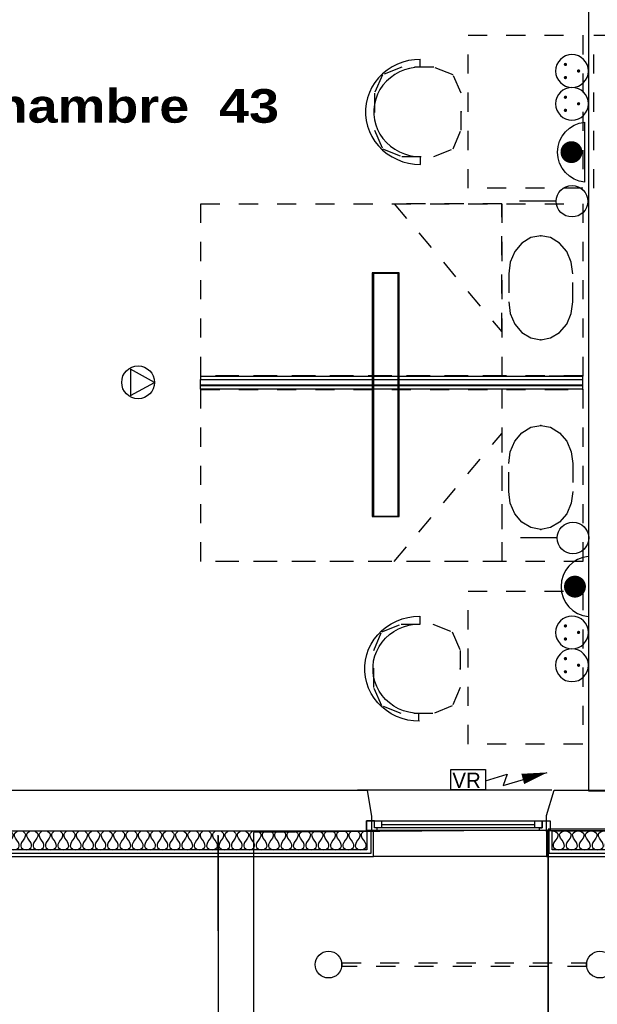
# Model space of a CAD drawing. Header units: millimetres. Extents: x -11.8 to 86.8, y 45.9 to 95.9.
# Tile 91 of 108: x 36.5 to 39.5, y 74.6 to 79.8. Entities that reach past the tile are written whole.
import ezdxf

# ---------------------------------------------------------------- set-up
doc = ezdxf.new("R2010")
doc.units = ezdxf.units.MM
doc.header["$MEASUREMENT"] = 0
doc.linetypes.add('PC_DASH_1', pattern=[0.055556, 0.027778, -0.027778])
for name, color, linetype in [('Cfa', 1, 'Continuous'), ('CFO', 6, 'Continuous'), ('Structure etage', 7, 'Continuous')]:
    doc.layers.add(name, color=color, linetype=linetype)
doc.styles.get("Standard").update_dxf_attribs({"font": 'BKANT.TTF'})

# ---------------------------------------------------------------- blocks, each defined once
blk = doc.blocks.new('ION')
for p, q in [((-0.196, 0.157), (0.004, -0.209)), ((0.205, 0.157), (-0.196, 0.157)), ((0.004, -0.209), (0.205, 0.157))]:
    blk.add_line(p, q)
blk.add_circle((0.004, 0.041), 0.25)
blk = doc.blocks.new('FILMED254')
for points in [[(-0.6382, -0.0753), (0.6368, -0.0753), (0.6368, 0.0667), (-0.6382, 0.0667)], [(-0.6357, -0.0693), (0.6343, -0.0693), (0.6343, 0.0607), (-0.6357, 0.0607)]]:
    blk.add_lwpolyline(points, close=True)
blk = doc.blocks.new('VR')
for p, q in [((0.454, 0.117), (0.736, 0.206)), ((0.686, 0.058), (1.262, 0.228)), ((0.736, 0.206), (0.686, 0.058))]:
    blk.add_line(p, q)
blk.add_lwpolyline([(0, 0.265), (0.454, 0.265), (0.454, 0), (0, 0)], close=True)
blk.add_lwpolyline([(0.941, 0.142, 0.14, 0, 0), (1.262, 0.228, 0, 0, 0)], format="xyseb")
blk.add_text('VR', height=0.2).set_placement((0.02, 0.025))
blk = doc.blocks.new('PCEN')
at = {"const_width": 0.025}
for points in [[(-0.101, 0.359, 1), (-0.076, 0.359, 1)], [(0.099, 0.359, 1), (0.124, 0.359, 1)], [(-0.001, 0.159, 1), (0.024, 0.159, 1)]]:
    blk.add_lwpolyline(points, format="xyb", close=True, dxfattribs=at)
blk.add_circle((0.012, 0.259), 0.25)
blk = doc.blocks.new('SA')
blk.add_line((0.1176, 0.2603), (0.3651, 0.5078))
blk.add_circle((0.0116, 0.1542), 0.15)
blk = doc.blocks.new('ADEC')
blk.add_line((-0.2995, 0.0875), (0.2045, 0.0875))
blk.add_arc((-0.0475, 0.111), 0.2531, 185.33727, 354.66273)
blk = doc.blocks.new('AP2')
at = {"const_width": 0.193}
blk.add_lwpolyline([(-0.088, -0.238, 1), (0.104, -0.238, 1)], format="xyb", close=True, dxfattribs=at)
at = {"xscale": 2.1, "yscale": 2.1, "zscale": 2.1}
blk.add_blockref('ADEC', (0.106, -0.185), dxfattribs=at)
blk = doc.blocks.new('PD_15593')
at = {"layer": 'Structure etage', "color": 0}
blk.add_line((37.3516, -31.0003), (37.345, -21.202), dxfattribs=at)
blk = doc.blocks.new('PD_15592')
at = {"layer": 'Structure etage', "color": 0}
blk.add_lwpolyline([(39.0716, -21.1758), (37.5291, -21.1889), (37.5311, -31.1398), (23.4102, -33.4326), (25.4823, -45.7414), (28.3205, -45.3018), (26.7897, -35.8977), (39.0679, -33.8788), (39.0716, -21.1758)], dxfattribs=at)
at = {"layer": 'Structure etage'}
blk.add_blockref('PD_15593', (0, 0), dxfattribs=at)
blk = doc.blocks.new('PD_15595')
at = {"layer": 'Structure etage', "color": 0}
for p, q in [((37.3097, -23.5134), (37.3802, -23.4428)), ((39.0716, -23.4781), (37.345, -23.4781)), ((39.1069, -23.4428), (39.0364, -23.5134))]:
    blk.add_line(p, q, dxfattribs=at)
at = {"layer": 'Structure etage', "color": 0, "insert": (38.2083, -23.2808), "char_height": 0.152135, "width": 0.352778, "attachment_point": 2}
blk.add_mtext('{\\fHelvetica|b0|i0|c0|p0;\\W0.92;196}', dxfattribs=at)
blk = doc.blocks.new('PD_15594')
at = {"layer": 'Structure etage', "color": 0}
for p, q in [((37.345, -21.207), (37.345, -23.4831)), ((39.0716, -21.1767), (39.0716, -23.4831))]:
    blk.add_line(p, q, dxfattribs=at)
at = {"layer": 'Structure etage'}
blk.add_blockref('PD_15595', (0, 0), dxfattribs=at)
blk = doc.blocks.new('PD_16070')
at = {"layer": 'Structure etage', "color": 0, "linetype": 'PC_DASH_1'}
blk.add_lwpolyline([(38.8648, -19.4046), (38.8648, -19.2581), (38.873, -19.1966), (38.8968, -19.1412), (38.9339, -19.0972), (38.9806, -19.069), (39.0324, -19.0592), (39.0842, -19.069), (39.1309, -19.0972), (39.168, -19.1412), (39.1918, -19.1966), (39.2, -19.2581), (39.2, -19.4046), (39.1918, -19.466), (39.168, -19.5214), (39.1309, -19.5654), (39.0842, -19.5937), (39.0324, -19.6034), (38.9806, -19.5937), (38.9339, -19.5654), (38.8968, -19.5214), (38.873, -19.466), (38.8648, -19.4046)], dxfattribs=at)
at = {"layer": 'Structure etage', "color": 0}
for p in [(39.0324, -19.0592), (39.0324, -19.6034)]:
    blk.add_point(p, dxfattribs=at)
blk = doc.blocks.new('PD_16069')
at = {"layer": 'Structure etage', "color": 0, "linetype": 'PC_DASH_1'}
blk.add_line((39.0765, -18.8708), (39.2529, -18.8708), dxfattribs=at)
for points in [[(39.2529, -18.8708), (39.2529, -19.7708), (37.2529, -19.7708), (37.2529, -18.8708), (39.2529, -18.8708)], [(38.8295, -18.8708), (38.8295, -19.7708), (37.2529, -19.7708), (37.2529, -18.8708), (38.8295, -18.8708)], [(38.8295, -19.1011), (38.8295, -19.7708), (38.2648, -19.7708), (38.8295, -19.1011)]]:
    blk.add_lwpolyline(points, dxfattribs=at)
at = {"layer": 'Structure etage', "color": 0}
blk.add_point((39.2529, -18.8708), dxfattribs=at)
at = {"layer": 'Structure etage'}
blk.add_blockref('PD_16070', (0, 0), dxfattribs=at)
blk = doc.blocks.new('PD_16072')
at = {"layer": 'Structure etage', "color": 0, "linetype": 'PC_DASH_1'}
blk.add_lwpolyline([(38.8648, -18.2659), (38.8648, -18.4124), (38.873, -18.4738), (38.8968, -18.5293), (38.9339, -18.5733), (38.9806, -18.6015), (39.0324, -18.6112), (39.0842, -18.6015), (39.1309, -18.5733), (39.168, -18.5293), (39.1918, -18.4738), (39.2, -18.4124), (39.2, -18.2659), (39.1918, -18.2044), (39.168, -18.149), (39.1309, -18.105), (39.0842, -18.0768), (39.0324, -18.067), (38.9806, -18.0768), (38.9339, -18.105), (38.8968, -18.149), (38.873, -18.2044), (38.8648, -18.2659)], dxfattribs=at)
at = {"layer": 'Structure etage', "color": 0}
for p in [(39.0324, -18.067), (39.0324, -18.6112)]:
    blk.add_point(p, dxfattribs=at)
blk = doc.blocks.new('PD_16071')
at = {"layer": 'Structure etage', "color": 0, "linetype": 'PC_DASH_1'}
blk.add_line((39.0765, -18.7996), (39.2529, -18.7996), dxfattribs=at)
for points in [[(39.2529, -17.8996), (39.2529, -18.7996), (37.2529, -18.7996), (37.2529, -17.8996), (39.2529, -17.8996)], [(38.8295, -17.8996), (38.8295, -18.7996), (37.2529, -18.7996), (37.2529, -17.8996), (38.8295, -17.8996)], [(38.8295, -18.5694), (38.8295, -17.8996), (38.2648, -17.8996), (38.8295, -18.5694)]]:
    blk.add_lwpolyline(points, dxfattribs=at)
at = {"layer": 'Structure etage', "color": 0}
blk.add_point((39.2529, -18.7996), dxfattribs=at)
at = {"layer": 'Structure etage'}
blk.add_blockref('PD_16072', (0, 0), dxfattribs=at)
blk = doc.blocks.new('PD_16073')
at = {"layer": 'Structure etage', "color": 0}
for points in [[(39.2506, -18.8194), (39.2506, -18.8494), (37.2517, -18.8494), (37.2517, -18.8194), (39.2506, -18.8194)], [(39.2517, -18.8508), (39.2517, -18.8698), (37.2517, -18.8698), (37.2517, -18.8508), (39.2517, -18.8508)], [(39.2517, -18.8019), (39.2517, -18.8209), (37.2537, -18.8209), (37.2537, -18.8019), (39.2517, -18.8019)]]:
    blk.add_lwpolyline(points, dxfattribs=at)
blk = doc.blocks.new('PD_16074')
at = {"layer": 'Structure etage', "color": 0, "linetype": 'PC_DASH_1'}
for p, q in [((38.3989, -20.0573), (38.3989, -20.0985)), ((38.3946, -20.6061), (38.3946, -20.5671))]:
    blk.add_line(p, q, dxfattribs=at)
for points in [[(38.3981, -20.6071), (38.3671, -20.6055), (38.3365, -20.6007), (38.3066, -20.5927), (38.2777, -20.5817), (38.2503, -20.5677), (38.2246, -20.551), (38.2009, -20.5317), (38.1796, -20.5101), (38.1608, -20.4864), (38.1448, -20.4609), (38.1317, -20.4339), (38.1218, -20.4057), (38.1151, -20.3766), (38.1118, -20.347), (38.1118, -20.3172), (38.1151, -20.2876), (38.1218, -20.2585), (38.1317, -20.2303), (38.1448, -20.2033), (38.1608, -20.1778), (38.1796, -20.1541), (38.2009, -20.1325), (38.2246, -20.1132), (38.2503, -20.0965), (38.2777, -20.0825), (38.3066, -20.0715), (38.3365, -20.0635), (38.3671, -20.0587), (38.3981, -20.0571)], [(38.3981, -20.566), (38.3698, -20.5644), (38.3419, -20.5597), (38.3147, -20.5519), (38.2886, -20.5411), (38.2641, -20.5275), (38.2413, -20.5113), (38.2207, -20.4926), (38.2025, -20.4718), (38.1869, -20.449), (38.1742, -20.4247), (38.1645, -20.3992), (38.1579, -20.3727), (38.1546, -20.3457), (38.1546, -20.3185), (38.1579, -20.2915), (38.1645, -20.265), (38.1742, -20.2395), (38.1869, -20.2152), (38.2025, -20.1925), (38.2207, -20.1716), (38.2413, -20.153), (38.2641, -20.1367), (38.2886, -20.1231), (38.3147, -20.1124), (38.3419, -20.1046), (38.3698, -20.0998), (38.3981, -20.0983)], [(38.1584, -20.4296), (38.1584, -20.2369), (38.2004, -20.1396), (38.3018, -20.0994), (38.468, -20.0994), (38.5694, -20.1396), (38.6114, -20.2369), (38.6114, -20.4296), (38.5694, -20.5268), (38.468, -20.5671), (38.3018, -20.5671), (38.2004, -20.5268), (38.1584, -20.4296)]]:
    blk.add_lwpolyline(points, dxfattribs=at)
at = {"layer": 'Structure etage', "color": 0}
blk.add_point((38.6114, -20.3332), dxfattribs=at)
blk = doc.blocks.new('PD_16075')
at = {"layer": 'Structure etage', "color": 0, "linetype": 'PC_DASH_1'}
for p, q in [((38.3988, -17.1453), (38.3988, -17.1844)), ((38.4031, -17.6941), (38.4031, -17.6529))]:
    blk.add_line(p, q, dxfattribs=at)
for points in [[(38.4024, -17.1443), (38.3714, -17.146), (38.3407, -17.1508), (38.3108, -17.1587), (38.2819, -17.1698), (38.2545, -17.1837), (38.2288, -17.2004), (38.2051, -17.2197), (38.1838, -17.2413), (38.165, -17.265), (38.149, -17.2905), (38.1359, -17.3176), (38.126, -17.3458), (38.1194, -17.3748), (38.116, -17.4044), (38.116, -17.4342), (38.1194, -17.4638), (38.126, -17.4929), (38.1359, -17.5211), (38.149, -17.5481), (38.165, -17.5737), (38.1838, -17.5974), (38.2051, -17.619), (38.2288, -17.6383), (38.2545, -17.655), (38.2819, -17.6689), (38.3108, -17.6799), (38.3407, -17.6879), (38.3714, -17.6927), (38.4024, -17.6943)], [(38.4023, -17.1855), (38.374, -17.1871), (38.3461, -17.1918), (38.3189, -17.1996), (38.2929, -17.2103), (38.2683, -17.2239), (38.2456, -17.2402), (38.2249, -17.2588), (38.2067, -17.2797), (38.1911, -17.3024), (38.1784, -17.3267), (38.1687, -17.3523), (38.1621, -17.3787), (38.1588, -17.4057), (38.1588, -17.4329), (38.1621, -17.4599), (38.1687, -17.4864), (38.1784, -17.5119), (38.1911, -17.5363), (38.2067, -17.559), (38.2249, -17.5798), (38.2456, -17.5985), (38.2683, -17.6147), (38.2929, -17.6283), (38.3189, -17.6391), (38.3461, -17.6469), (38.374, -17.6516), (38.4023, -17.6532)], [(38.1626, -17.3219), (38.1626, -17.5146), (38.2046, -17.6118), (38.306, -17.6521), (38.4722, -17.6521), (38.5736, -17.6118), (38.6156, -17.5146), (38.6156, -17.3219), (38.5736, -17.2246), (38.4722, -17.1844), (38.306, -17.1844), (38.2046, -17.2246), (38.1626, -17.3219)]]:
    blk.add_lwpolyline(points, dxfattribs=at)
at = {"layer": 'Structure etage', "color": 0}
blk.add_point((38.6156, -17.4182), dxfattribs=at)
blk = doc.blocks.new('PD_16388')
at = {"layer": 'Structure etage', "color": 0}
for p, q in [((38.1999, -21.1467), (39.0018, -21.1467)), ((39.0018, -21.165), (38.1999, -21.165))]:
    blk.add_line(p, q, dxfattribs=at)
for points in [[(39.0809, -21.1787), (38.1209, -21.1787), (38.1209, -21.1284), (39.0809, -21.1284), (39.0809, -21.1787)], [(38.1209, -21.1284), (38.1209, -21.1787), (38.1767, -21.1787), (38.1767, -21.165), (38.1627, -21.165), (38.1627, -21.1284), (38.1209, -21.1284)], [(38.1999, -21.165), (38.1627, -21.165), (38.1627, -21.1284), (38.1999, -21.1284), (38.1999, -21.165)], [(39.039, -21.165), (39.0018, -21.165), (39.0018, -21.1284), (39.039, -21.1284), (39.039, -21.165)], [(39.0809, -21.1284), (39.0809, -21.1787), (39.0251, -21.1787), (39.0251, -21.165), (39.039, -21.165), (39.039, -21.1284), (39.0809, -21.1284)]]:
    blk.add_lwpolyline(points, dxfattribs=at)
blk.add_point((38.1209, -21.1787), dxfattribs=at)
blk = doc.blocks.new('PD_16471')
at = {"layer": 'Structure etage', "color": 0}
for points in [[(39.0928, -21.1798), (39.6018, -21.1798), (39.6018, -21.2795), (39.0928, -21.2795), (39.0928, -21.1798)], [(39.0928, -21.1798), (39.1087, -21.183), (39.1199, -21.1923), (39.1223, -21.1993), (39.1218, -21.2079), (39.1178, -21.218), (39.1097, -21.2297), (39.1017, -21.2414), (39.0977, -21.2515), (39.0972, -21.26), (39.0996, -21.2671), (39.1108, -21.2764), (39.1267, -21.2795), (39.1426, -21.2764), (39.1538, -21.2671), (39.1562, -21.26), (39.1557, -21.2515), (39.1517, -21.2414), (39.1437, -21.2297), (39.1356, -21.218), (39.1316, -21.2079), (39.1311, -21.1993), (39.1335, -21.1923), (39.1448, -21.183), (39.1606, -21.1798), (39.1765, -21.183), (39.1878, -21.1923), (39.1902, -21.1993), (39.1897, -21.2079), (39.1857, -21.218), (39.1776, -21.2297), (39.1695, -21.2414), (39.1655, -21.2515), (39.165, -21.26), (39.1675, -21.2671), (39.1787, -21.2764), (39.1946, -21.2795), (39.2105, -21.2764), (39.2217, -21.2671), (39.2241, -21.26), (39.2236, -21.2515), (39.2196, -21.2414), (39.2115, -21.2297), (39.2035, -21.218), (39.1995, -21.2079), (39.199, -21.1993), (39.2014, -21.1923), (39.2126, -21.183), (39.2285, -21.1798), (39.2444, -21.183), (39.2556, -21.1923), (39.258, -21.1993), (39.2575, -21.2079), (39.2536, -21.218), (39.2455, -21.2297), (39.2374, -21.2414), (39.2334, -21.2515), (39.2329, -21.26), (39.2353, -21.2671), (39.2466, -21.2764), (39.2625, -21.2795), (39.2783, -21.2764), (39.2896, -21.2671), (39.292, -21.26), (39.2915, -21.2515), (39.2875, -21.2414), (39.2794, -21.2297), (39.2714, -21.218), (39.2674, -21.2079), (39.2669, -21.1993), (39.2693, -21.1923), (39.2805, -21.183), (39.2964, -21.1798), (39.3123, -21.183), (39.3235, -21.1923), (39.3259, -21.1993), (39.3254, -21.2079), (39.3214, -21.218), (39.3134, -21.2297), (39.3053, -21.2414), (39.3013, -21.2515), (39.3008, -21.26), (39.3032, -21.2671), (39.3144, -21.2764), (39.3303, -21.2795), (39.3462, -21.2764), (39.3574, -21.2671), (39.3599, -21.26), (39.3594, -21.2515), (39.3554, -21.2414), (39.3473, -21.2297), (39.3392, -21.218), (39.3352, -21.2079), (39.3347, -21.1993), (39.3371, -21.1923), (39.3484, -21.183), (39.3643, -21.1798), (39.3802, -21.183), (39.3914, -21.1923), (39.3938, -21.1993), (39.3933, -21.2079), (39.3893, -21.218), (39.3812, -21.2297), (39.3732, -21.2414), (39.3692, -21.2515), (39.3687, -21.26), (39.3711, -21.2671), (39.3823, -21.2764), (39.3982, -21.2795), (39.4141, -21.2764), (39.4253, -21.2671), (39.4277, -21.26), (39.4272, -21.2515), (39.4232, -21.2414), (39.4152, -21.2297), (39.4071, -21.218), (39.4031, -21.2079), (39.4026, -21.1993), (39.405, -21.1923), (39.4163, -21.183), (39.4321, -21.1798), (39.448, -21.183), (39.4593, -21.1923), (39.4617, -21.1993), (39.4612, -21.2079), (39.4572, -21.218), (39.4491, -21.2297), (39.441, -21.2414), (39.437, -21.2515), (39.4365, -21.26), (39.439, -21.2671), (39.4502, -21.2764), (39.4661, -21.2795), (39.482, -21.2764), (39.4932, -21.2671), (39.4956, -21.26), (39.4951, -21.2515), (39.4911, -21.2414), (39.483, -21.2297), (39.475, -21.218), (39.471, -21.2079), (39.4705, -21.1993), (39.4729, -21.1923), (39.4841, -21.183), (39.5, -21.1798), (39.5159, -21.183), (39.5271, -21.1923), (39.5295, -21.1993), (39.529, -21.2079), (39.5251, -21.218), (39.517, -21.2297), (39.5089, -21.2414), (39.5049, -21.2515), (39.5044, -21.26), (39.5068, -21.2671), (39.5181, -21.2764), (39.534, -21.2795), (39.5498, -21.2764), (39.5611, -21.2671), (39.5635, -21.26), (39.563, -21.2515), (39.559, -21.2414), (39.5509, -21.2297), (39.5429, -21.218), (39.5389, -21.2079), (39.5384, -21.1993), (39.5408, -21.1923), (39.552, -21.183), (39.5679, -21.1798), (39.5838, -21.183), (39.595, -21.1923), (39.5974, -21.1993), (39.5969, -21.2079), (39.5929, -21.218), (39.5849, -21.2297), (39.5768, -21.2414), (39.5728, -21.2515), (39.5723, -21.26), (39.5747, -21.2671), (39.5859, -21.2764), (39.6018, -21.2795)]]:
    blk.add_lwpolyline(points, dxfattribs=at)
blk = doc.blocks.new('PD_16472')
at = {"layer": 'Structure etage', "color": 0}
for points in [[(35.3343, -21.1795), (38.1228, -21.1795), (38.1228, -21.2792), (35.3343, -21.2792), (35.3343, -21.1795)], [(35.3343, -21.1795), (35.3497, -21.1826), (35.3605, -21.192), (35.3628, -21.199), (35.3623, -21.2075), (35.3584, -21.2177), (35.3505, -21.2294), (35.3427, -21.241), (35.3388, -21.2512), (35.3383, -21.2597), (35.3406, -21.2667), (35.3514, -21.2761), (35.3668, -21.2792), (35.3821, -21.2761), (35.3929, -21.2667), (35.3953, -21.2597), (35.3947, -21.2512), (35.3908, -21.241), (35.383, -21.2294), (35.3751, -21.2177), (35.3712, -21.2075), (35.3707, -21.199), (35.373, -21.192), (35.3838, -21.1826), (35.3992, -21.1795), (35.4145, -21.1826), (35.4254, -21.192), (35.4277, -21.199), (35.4272, -21.2075), (35.4233, -21.2177), (35.4154, -21.2294), (35.4075, -21.241), (35.4036, -21.2512), (35.4031, -21.2597), (35.4054, -21.2667), (35.4162, -21.2761), (35.4316, -21.2792), (35.447, -21.2761), (35.4578, -21.2667), (35.4601, -21.2597), (35.4596, -21.2512), (35.4557, -21.241), (35.4478, -21.2294), (35.44, -21.2177), (35.436, -21.2075), (35.4355, -21.199), (35.4378, -21.192), (35.4487, -21.1826), (35.464, -21.1795), (35.4794, -21.1826), (35.4902, -21.192), (35.4925, -21.199), (35.492, -21.2075), (35.4881, -21.2177), (35.4802, -21.2294), (35.4724, -21.241), (35.4685, -21.2512), (35.468, -21.2597), (35.4703, -21.2667), (35.4811, -21.2761), (35.4965, -21.2792), (35.5118, -21.2761), (35.5226, -21.2667), (35.5249, -21.2597), (35.5244, -21.2512), (35.5205, -21.241), (35.5127, -21.2294), (35.5048, -21.2177), (35.5009, -21.2075), (35.5004, -21.199), (35.5027, -21.192), (35.5135, -21.1826), (35.5289, -21.1795), (35.5442, -21.1826), (35.5551, -21.192), (35.5574, -21.199), (35.5569, -21.2075), (35.5529, -21.2177), (35.5451, -21.2294), (35.5372, -21.241), (35.5333, -21.2512), (35.5328, -21.2597), (35.5351, -21.2667), (35.5459, -21.2761), (35.5613, -21.2792), (35.5767, -21.2761), (35.5875, -21.2667), (35.5898, -21.2597), (35.5893, -21.2512), (35.5854, -21.241), (35.5775, -21.2294), (35.5696, -21.2177), (35.5657, -21.2075), (35.5652, -21.199), (35.5675, -21.192), (35.5784, -21.1826), (35.5937, -21.1795), (35.6091, -21.1826), (35.6199, -21.192), (35.6222, -21.199), (35.6217, -21.2075), (35.6178, -21.2177), (35.6099, -21.2294), (35.6021, -21.241), (35.5982, -21.2512), (35.5976, -21.2597), (35.6, -21.2667), (35.6108, -21.2761), (35.6261, -21.2792), (35.6415, -21.2761), (35.6523, -21.2667), (35.6546, -21.2597), (35.6541, -21.2512), (35.6502, -21.241), (35.6424, -21.2294), (35.6345, -21.2177), (35.6306, -21.2075), (35.6301, -21.199), (35.6324, -21.192), (35.6432, -21.1826), (35.6586, -21.1795), (35.6739, -21.1826), (35.6848, -21.192), (35.6871, -21.199), (35.6865, -21.2075), (35.6826, -21.2177), (35.6748, -21.2294), (35.6669, -21.241), (35.663, -21.2512), (35.6625, -21.2597), (35.6648, -21.2667), (35.6756, -21.2761), (35.691, -21.2792), (35.7063, -21.2761), (35.7172, -21.2667), (35.7195, -21.2597), (35.719, -21.2512), (35.7151, -21.241), (35.7072, -21.2294), (35.6993, -21.2177), (35.6954, -21.2075), (35.6949, -21.199), (35.6972, -21.192), (35.7081, -21.1826), (35.7234, -21.1795), (35.7388, -21.1826), (35.7496, -21.192), (35.7519, -21.199), (35.7514, -21.2075), (35.7475, -21.2177), (35.7396, -21.2294), (35.7318, -21.241), (35.7279, -21.2512), (35.7273, -21.2597), (35.7297, -21.2667), (35.7405, -21.2761), (35.7558, -21.2792), (35.7712, -21.2761), (35.782, -21.2667), (35.7843, -21.2597), (35.7838, -21.2512), (35.7799, -21.241), (35.7721, -21.2294), (35.7642, -21.2177), (35.7603, -21.2075), (35.7598, -21.199), (35.7621, -21.192), (35.7729, -21.1826), (35.7883, -21.1795), (35.8036, -21.1826), (35.8145, -21.192), (35.8168, -21.199), (35.8162, -21.2075), (35.8123, -21.2177), (35.8045, -21.2294), (35.7966, -21.241), (35.7927, -21.2512), (35.7922, -21.2597), (35.7945, -21.2667), (35.8053, -21.2761), (35.8207, -21.2792), (35.836, -21.2761), (35.8469, -21.2667), (35.8492, -21.2597), (35.8487, -21.2512), (35.8448, -21.241), (35.8369, -21.2294), (35.829, -21.2177), (35.8251, -21.2075), (35.8246, -21.199), (35.8269, -21.192), (35.8378, -21.1826), (35.8531, -21.1795), (35.8685, -21.1826), (35.8793, -21.192), (35.8816, -21.199), (35.8811, -21.2075), (35.8772, -21.2177), (35.8693, -21.2294), (35.8615, -21.241), (35.8576, -21.2512), (35.857, -21.2597), (35.8593, -21.2667), (35.8702, -21.2761), (35.8855, -21.2792), (35.9009, -21.2761), (35.9117, -21.2667), (35.914, -21.2597), (35.9135, -21.2512), (35.9096, -21.241), (35.9017, -21.2294), (35.8939, -21.2177), (35.89, -21.2075), (35.8895, -21.199), (35.8918, -21.192), (35.9026, -21.1826), (35.918, -21.1795), (35.9333, -21.1826), (35.9441, -21.192), (35.9465, -21.199), (35.9459, -21.2075), (35.942, -21.2177), (35.9342, -21.2294), (35.9263, -21.241), (35.9224, -21.2512), (35.9219, -21.2597), (35.9242, -21.2667), (35.935, -21.2761), (35.9504, -21.2792), (35.9657, -21.2761), (35.9766, -21.2667), (35.9789, -21.2597), (35.9784, -21.2512), (35.9745, -21.241), (35.9666, -21.2294), (35.9587, -21.2177), (35.9548, -21.2075), (35.9543, -21.199), (35.9566, -21.192), (35.9675, -21.1826), (35.9828, -21.1795), (35.9982, -21.1826), (36.009, -21.192), (36.0113, -21.199), (36.0108, -21.2075), (36.0069, -21.2177), (35.999, -21.2294), (35.9912, -21.241), (35.9872, -21.2512), (35.9867, -21.2597), (35.989, -21.2667), (35.9999, -21.2761), (36.0152, -21.2792), (36.0306, -21.2761), (36.0414, -21.2667), (36.0437, -21.2597), (36.0432, -21.2512), (36.0393, -21.241), (36.0314, -21.2294), (36.0236, -21.2177), (36.0197, -21.2075), (36.0192, -21.199), (36.0215, -21.192), (36.0323, -21.1826), (36.0477, -21.1795), (36.063, -21.1826), (36.0738, -21.192), (36.0761, -21.199), (36.0756, -21.2075), (36.0717, -21.2177), (36.0639, -21.2294), (36.056, -21.241), (36.0521, -21.2512), (36.0516, -21.2597), (36.0539, -21.2667), (36.0647, -21.2761), (36.0801, -21.2792), (36.0954, -21.2761), (36.1063, -21.2667), (36.1086, -21.2597), (36.1081, -21.2512), (36.1041, -21.241), (36.0963, -21.2294), (36.0884, -21.2177), (36.0845, -21.2075), (36.084, -21.199), (36.0863, -21.192), (36.0971, -21.1826), (36.1125, -21.1795), (36.1279, -21.1826), (36.1387, -21.192), (36.141, -21.199), (36.1405, -21.2075), (36.1366, -21.2177), (36.1287, -21.2294), (36.1208, -21.241), (36.1169, -21.2512), (36.1164, -21.2597), (36.1187, -21.2667), (36.1296, -21.2761), (36.1449, -21.2792), (36.1603, -21.2761), (36.1711, -21.2667), (36.1734, -21.2597), (36.1729, -21.2512), (36.169, -21.241), (36.1611, -21.2294), (36.1533, -21.2177), (36.1494, -21.2075), (36.1489, -21.199), (36.1512, -21.192), (36.162, -21.1826), (36.1773, -21.1795), (36.1927, -21.1826), (36.2035, -21.192), (36.2058, -21.199), (36.2053, -21.2075), (36.2014, -21.2177), (36.1936, -21.2294), (36.1857, -21.241), (36.1818, -21.2512), (36.1813, -21.2597), (36.1836, -21.2667), (36.1944, -21.2761), (36.2098, -21.2792), (36.2251, -21.2761), (36.236, -21.2667), (36.2383, -21.2597), (36.2378, -21.2512), (36.2338, -21.241), (36.226, -21.2294), (36.2181, -21.2177), (36.2142, -21.2075), (36.2137, -21.199), (36.216, -21.192), (36.2268, -21.1826), (36.2422, -21.1795), (36.2575, -21.1826), (36.2684, -21.192), (36.2707, -21.199), (36.2702, -21.2075), (36.2663, -21.2177), (36.2584, -21.2294), (36.2505, -21.241), (36.2466, -21.2512), (36.2461, -21.2597), (36.2484, -21.2667), (36.2593, -21.2761), (36.2746, -21.2792), (36.29, -21.2761), (36.3008, -21.2667), (36.3031, -21.2597), (36.3026, -21.2512), (36.2987, -21.241), (36.2908, -21.2294), (36.283, -21.2177), (36.2791, -21.2075), (36.2785, -21.199), (36.2809, -21.192), (36.2917, -21.1826), (36.307, -21.1795), (36.3224, -21.1826), (36.3332, -21.192), (36.3355, -21.199), (36.335, -21.2075), (36.3311, -21.2177), (36.3233, -21.2294), (36.3154, -21.241), (36.3115, -21.2512), (36.311, -21.2597), (36.3133, -21.2667), (36.3241, -21.2761), (36.3395, -21.2792), (36.3548, -21.2761), (36.3657, -21.2667), (36.368, -21.2597), (36.3674, -21.2512), (36.3635, -21.241), (36.3557, -21.2294), (36.3478, -21.2177), (36.3439, -21.2075), (36.3434, -21.199), (36.3457, -21.192), (36.3565, -21.1826), (36.3719, -21.1795), (36.3872, -21.1826), (36.3981, -21.192), (36.4004, -21.199), (36.3999, -21.2075), (36.396, -21.2177), (36.3881, -21.2294), (36.3802, -21.241), (36.3763, -21.2512), (36.3758, -21.2597), (36.3781, -21.2667), (36.389, -21.2761), (36.4043, -21.2792), (36.4197, -21.2761), (36.4305, -21.2667), (36.4328, -21.2597), (36.4323, -21.2512), (36.4284, -21.241), (36.4205, -21.2294), (36.4127, -21.2177), (36.4088, -21.2075), (36.4082, -21.199), (36.4105, -21.192), (36.4214, -21.1826), (36.4367, -21.1795), (36.4521, -21.1826), (36.4629, -21.192), (36.4652, -21.199), (36.4647, -21.2075), (36.4608, -21.2177), (36.4529, -21.2294), (36.4451, -21.241), (36.4412, -21.2512), (36.4407, -21.2597), (36.443, -21.2667), (36.4538, -21.2761), (36.4692, -21.2792), (36.4845, -21.2761), (36.4953, -21.2667), (36.4977, -21.2597), (36.4971, -21.2512), (36.4932, -21.241), (36.4854, -21.2294), (36.4775, -21.2177), (36.4736, -21.2075), (36.4731, -21.199), (36.4754, -21.192), (36.4862, -21.1826), (36.5016, -21.1795), (36.5169, -21.1826), (36.5278, -21.192), (36.5301, -21.199), (36.5296, -21.2075), (36.5257, -21.2177), (36.5178, -21.2294), (36.5099, -21.241), (36.506, -21.2512), (36.5055, -21.2597), (36.5078, -21.2667), (36.5187, -21.2761), (36.534, -21.2792), (36.5494, -21.2761), (36.5602, -21.2667), (36.5625, -21.2597), (36.562, -21.2512), (36.5581, -21.241), (36.5502, -21.2294), (36.5424, -21.2177), (36.5385, -21.2075), (36.5379, -21.199), (36.5402, -21.192), (36.5511, -21.1826), (36.5664, -21.1795), (36.5818, -21.1826), (36.5926, -21.192), (36.5949, -21.199), (36.5944, -21.2075), (36.5905, -21.2177), (36.5826, -21.2294), (36.5748, -21.241), (36.5709, -21.2512), (36.5704, -21.2597), (36.5727, -21.2667), (36.5835, -21.2761), (36.5989, -21.2792), (36.6142, -21.2761), (36.625, -21.2667), (36.6274, -21.2597), (36.6268, -21.2512), (36.6229, -21.241), (36.6151, -21.2294), (36.6072, -21.2177), (36.6033, -21.2075), (36.6028, -21.199), (36.6051, -21.192), (36.6159, -21.1826), (36.6313, -21.1795), (36.6466, -21.1826), (36.6575, -21.192), (36.6598, -21.199), (36.6593, -21.2075), (36.6554, -21.2177), (36.6475, -21.2294), (36.6396, -21.241), (36.6357, -21.2512), (36.6352, -21.2597), (36.6375, -21.2667), (36.6483, -21.2761), (36.6637, -21.2792), (36.6791, -21.2761), (36.6899, -21.2667), (36.6922, -21.2597), (36.6917, -21.2512), (36.6878, -21.241), (36.6799, -21.2294), (36.6721, -21.2177), (36.6681, -21.2075), (36.6676, -21.199), (36.6699, -21.192), (36.6808, -21.1826), (36.6961, -21.1795), (36.7115, -21.1826), (36.7223, -21.192), (36.7246, -21.199), (36.7241, -21.2075), (36.7202, -21.2177), (36.7123, -21.2294), (36.7045, -21.241), (36.7006, -21.2512), (36.7001, -21.2597), (36.7024, -21.2667), (36.7132, -21.2761), (36.7285, -21.2792), (36.7439, -21.2761), (36.7547, -21.2667), (36.757, -21.2597), (36.7565, -21.2512), (36.7526, -21.241), (36.7448, -21.2294), (36.7369, -21.2177), (36.733, -21.2075), (36.7325, -21.199), (36.7348, -21.192), (36.7456, -21.1826), (36.761, -21.1795), (36.7763, -21.1826), (36.7872, -21.192), (36.7895, -21.199), (36.789, -21.2075), (36.785, -21.2177), (36.7772, -21.2294), (36.7693, -21.241), (36.7654, -21.2512), (36.7649, -21.2597), (36.7672, -21.2667), (36.778, -21.2761), (36.7934, -21.2792), (36.8087, -21.2761), (36.8196, -21.2667), (36.8219, -21.2597), (36.8214, -21.2512), (36.8175, -21.241), (36.8096, -21.2294), (36.8017, -21.2177), (36.7978, -21.2075), (36.7973, -21.199), (36.7996, -21.192), (36.8105, -21.1826), (36.8258, -21.1795), (36.8412, -21.1826), (36.852, -21.192), (36.8543, -21.199), (36.8538, -21.2075), (36.8499, -21.2177), (36.842, -21.2294), (36.8342, -21.241), (36.8303, -21.2512), (36.8297, -21.2597), (36.8321, -21.2667), (36.8429, -21.2761), (36.8582, -21.2792), (36.8736, -21.2761), (36.8844, -21.2667), (36.8867, -21.2597), (36.8862, -21.2512), (36.8823, -21.241), (36.8745, -21.2294), (36.8666, -21.2177), (36.8627, -21.2075), (36.8622, -21.199), (36.8645, -21.192), (36.8753, -21.1826), (36.8907, -21.1795), (36.906, -21.1826), (36.9169, -21.192), (36.9192, -21.199), (36.9186, -21.2075), (36.9147, -21.2177), (36.9069, -21.2294), (36.899, -21.241), (36.8951, -21.2512), (36.8946, -21.2597), (36.8969, -21.2667), (36.9077, -21.2761), (36.9231, -21.2792), (36.9384, -21.2761), (36.9493, -21.2667), (36.9516, -21.2597), (36.9511, -21.2512), (36.9472, -21.241), (36.9393, -21.2294), (36.9314, -21.2177), (36.9275, -21.2075), (36.927, -21.199), (36.9293, -21.192), (36.9402, -21.1826), (36.9555, -21.1795), (36.9709, -21.1826), (36.9817, -21.192), (36.984, -21.199), (36.9835, -21.2075), (36.9796, -21.2177), (36.9717, -21.2294), (36.9639, -21.241), (36.96, -21.2512), (36.9594, -21.2597), (36.9618, -21.2667), (36.9726, -21.2761), (36.9879, -21.2792), (37.0033, -21.2761), (37.0141, -21.2667), (37.0164, -21.2597), (37.0159, -21.2512), (37.012, -21.241), (37.0041, -21.2294), (36.9963, -21.2177), (36.9924, -21.2075), (36.9919, -21.199), (36.9942, -21.192), (37.005, -21.1826), (37.0204, -21.1795), (37.0357, -21.1826), (37.0465, -21.192), (37.0489, -21.199), (37.0483, -21.2075), (37.0444, -21.2177), (37.0366, -21.2294), (37.0287, -21.241), (37.0248, -21.2512), (37.0243, -21.2597), (37.0266, -21.2667), (37.0374, -21.2761), (37.0528, -21.2792), (37.0681, -21.2761), (37.079, -21.2667), (37.0813, -21.2597), (37.0808, -21.2512), (37.0769, -21.241), (37.069, -21.2294), (37.0611, -21.2177), (37.0572, -21.2075), (37.0567, -21.199), (37.059, -21.192), (37.0699, -21.1826), (37.0852, -21.1795), (37.1006, -21.1826), (37.1114, -21.192), (37.1137, -21.199), (37.1132, -21.2075), (37.1093, -21.2177), (37.1014, -21.2294), (37.0936, -21.241), (37.0897, -21.2512), (37.0891, -21.2597), (37.0914, -21.2667), (37.1023, -21.2761), (37.1176, -21.2792), (37.133, -21.2761), (37.1438, -21.2667), (37.1461, -21.2597), (37.1456, -21.2512), (37.1417, -21.241), (37.1338, -21.2294), (37.126, -21.2177), (37.1221, -21.2075), (37.1216, -21.199), (37.1239, -21.192), (37.1347, -21.1826), (37.1501, -21.1795), (37.1654, -21.1826), (37.1762, -21.192), (37.1786, -21.199), (37.178, -21.2075), (37.1741, -21.2177), (37.1663, -21.2294), (37.1584, -21.241), (37.1545, -21.2512), (37.154, -21.2597), (37.1563, -21.2667), (37.1671, -21.2761), (37.1825, -21.2792), (37.1978, -21.2761), (37.2087, -21.2667), (37.211, -21.2597), (37.2105, -21.2512), (37.2066, -21.241), (37.1987, -21.2294), (37.1908, -21.2177), (37.1869, -21.2075), (37.1864, -21.199), (37.1887, -21.192), (37.1995, -21.1826), (37.2149, -21.1795), (37.2303, -21.1826), (37.2411, -21.192), (37.2434, -21.199), (37.2429, -21.2075), (37.239, -21.2177), (37.2311, -21.2294), (37.2233, -21.241), (37.2193, -21.2512), (37.2188, -21.2597), (37.2211, -21.2667), (37.232, -21.2761), (37.2473, -21.2792), (37.2627, -21.2761), (37.2735, -21.2667), (37.2758, -21.2597), (37.2753, -21.2512), (37.2714, -21.241), (37.2635, -21.2294), (37.2557, -21.2177), (37.2518, -21.2075), (37.2513, -21.199), (37.2536, -21.192), (37.2644, -21.1826), (37.2798, -21.1795), (37.2951, -21.1826), (37.3059, -21.192), (37.3082, -21.199), (37.3077, -21.2075), (37.3038, -21.2177), (37.296, -21.2294), (37.2881, -21.241), (37.2842, -21.2512), (37.2837, -21.2597), (37.286, -21.2667), (37.2968, -21.2761), (37.3122, -21.2792), (37.3275, -21.2761), (37.3384, -21.2667), (37.3407, -21.2597), (37.3402, -21.2512), (37.3362, -21.241), (37.3284, -21.2294), (37.3205, -21.2177), (37.3166, -21.2075), (37.3161, -21.199), (37.3184, -21.192), (37.3292, -21.1826), (37.3446, -21.1795), (37.36, -21.1826), (37.3708, -21.192), (37.3731, -21.199), (37.3726, -21.2075), (37.3687, -21.2177), (37.3608, -21.2294), (37.3529, -21.241), (37.349, -21.2512), (37.3485, -21.2597), (37.3508, -21.2667), (37.3617, -21.2761), (37.377, -21.2792), (37.3924, -21.2761), (37.4032, -21.2667), (37.4055, -21.2597), (37.405, -21.2512), (37.4011, -21.241), (37.3932, -21.2294), (37.3854, -21.2177), (37.3815, -21.2075), (37.3809, -21.199), (37.3833, -21.192), (37.3941, -21.1826), (37.4094, -21.1795), (37.4248, -21.1826), (37.4356, -21.192), (37.4379, -21.199), (37.4374, -21.2075), (37.4335, -21.2177), (37.4257, -21.2294), (37.4178, -21.241), (37.4139, -21.2512), (37.4134, -21.2597), (37.4157, -21.2667), (37.4265, -21.2761), (37.4419, -21.2792), (37.4572, -21.2761), (37.4681, -21.2667), (37.4704, -21.2597), (37.4698, -21.2512), (37.4659, -21.241), (37.4581, -21.2294), (37.4502, -21.2177), (37.4463, -21.2075), (37.4458, -21.199), (37.4481, -21.192), (37.4589, -21.1826), (37.4743, -21.1795), (37.4896, -21.1826), (37.5005, -21.192), (37.5028, -21.199), (37.5023, -21.2075), (37.4984, -21.2177), (37.4905, -21.2294), (37.4826, -21.241), (37.4787, -21.2512), (37.4782, -21.2597), (37.4805, -21.2667), (37.4914, -21.2761), (37.5067, -21.2792), (37.5221, -21.2761), (37.5329, -21.2667), (37.5352, -21.2597), (37.5347, -21.2512), (37.5308, -21.241), (37.5229, -21.2294), (37.5151, -21.2177), (37.5112, -21.2075), (37.5106, -21.199), (37.513, -21.192), (37.5238, -21.1826), (37.5391, -21.1795), (37.5545, -21.1826), (37.5653, -21.192), (37.5676, -21.199), (37.5671, -21.2075), (37.5632, -21.2177), (37.5554, -21.2294), (37.5475, -21.241), (37.5436, -21.2512), (37.5431, -21.2597), (37.5454, -21.2667), (37.5562, -21.2761), (37.5716, -21.2792), (37.5869, -21.2761), (37.5978, -21.2667), (37.6001, -21.2597), (37.5995, -21.2512), (37.5956, -21.241), (37.5878, -21.2294), (37.5799, -21.2177), (37.576, -21.2075), (37.5755, -21.199), (37.5778, -21.192), (37.5886, -21.1826), (37.604, -21.1795), (37.6193, -21.1826), (37.6302, -21.192), (37.6325, -21.199), (37.632, -21.2075), (37.6281, -21.2177), (37.6202, -21.2294), (37.6123, -21.241), (37.6084, -21.2512), (37.6079, -21.2597), (37.6102, -21.2667), (37.6211, -21.2761), (37.6364, -21.2792), (37.6518, -21.2761), (37.6626, -21.2667), (37.6649, -21.2597), (37.6644, -21.2512), (37.6605, -21.241), (37.6526, -21.2294), (37.6448, -21.2177), (37.6409, -21.2075), (37.6403, -21.199), (37.6426, -21.192), (37.6535, -21.1826), (37.6688, -21.1795), (37.6842, -21.1826), (37.695, -21.192), (37.6973, -21.199), (37.6968, -21.2075), (37.6929, -21.2177), (37.685, -21.2294), (37.6772, -21.241), (37.6733, -21.2512), (37.6728, -21.2597), (37.6751, -21.2667), (37.6859, -21.2761), (37.7013, -21.2792), (37.7166, -21.2761), (37.7274, -21.2667), (37.7298, -21.2597), (37.7292, -21.2512), (37.7253, -21.241), (37.7175, -21.2294), (37.7096, -21.2177), (37.7057, -21.2075), (37.7052, -21.199), (37.7075, -21.192), (37.7183, -21.1826), (37.7337, -21.1795), (37.749, -21.1826), (37.7599, -21.192), (37.7622, -21.199), (37.7617, -21.2075), (37.7578, -21.2177), (37.7499, -21.2294), (37.742, -21.241), (37.7381, -21.2512), (37.7376, -21.2597), (37.7399, -21.2667), (37.7508, -21.2761), (37.7661, -21.2792), (37.7815, -21.2761), (37.7923, -21.2667), (37.7946, -21.2597), (37.7941, -21.2512), (37.7902, -21.241), (37.7823, -21.2294), (37.7745, -21.2177), (37.7705, -21.2075), (37.77, -21.199), (37.7723, -21.192), (37.7832, -21.1826), (37.7985, -21.1795), (37.8139, -21.1826), (37.8247, -21.192), (37.827, -21.199), (37.8265, -21.2075), (37.8226, -21.2177), (37.8147, -21.2294), (37.8069, -21.241), (37.803, -21.2512), (37.8025, -21.2597), (37.8048, -21.2667), (37.8156, -21.2761), (37.831, -21.2792), (37.8463, -21.2761), (37.8571, -21.2667), (37.8594, -21.2597), (37.8589, -21.2512), (37.855, -21.241), (37.8472, -21.2294), (37.8393, -21.2177), (37.8354, -21.2075), (37.8349, -21.199), (37.8372, -21.192), (37.848, -21.1826), (37.8634, -21.1795), (37.8787, -21.1826), (37.8896, -21.192), (37.8919, -21.199), (37.8914, -21.2075), (37.8874, -21.2177), (37.8796, -21.2294), (37.8717, -21.241), (37.8678, -21.2512), (37.8673, -21.2597), (37.8696, -21.2667), (37.8804, -21.2761), (37.8958, -21.2792), (37.9112, -21.2761), (37.922, -21.2667), (37.9243, -21.2597), (37.9238, -21.2512), (37.9199, -21.241), (37.912, -21.2294), (37.9041, -21.2177), (37.9002, -21.2075), (37.8997, -21.199), (37.902, -21.192), (37.9129, -21.1826), (37.9282, -21.1795), (37.9436, -21.1826), (37.9544, -21.192), (37.9567, -21.199), (37.9562, -21.2075), (37.9523, -21.2177), (37.9444, -21.2294), (37.9366, -21.241), (37.9327, -21.2512), (37.9321, -21.2597), (37.9345, -21.2667), (37.9453, -21.2761), (37.9606, -21.2792), (37.976, -21.2761), (37.9868, -21.2667), (37.9891, -21.2597), (37.9886, -21.2512), (37.9847, -21.241), (37.9769, -21.2294), (37.969, -21.2177), (37.9651, -21.2075), (37.9646, -21.199), (37.9669, -21.192), (37.9777, -21.1826), (37.9931, -21.1795), (38.0084, -21.1826), (38.0193, -21.192), (38.0216, -21.199), (38.0211, -21.2075), (38.0171, -21.2177), (38.0093, -21.2294), (38.0014, -21.241), (37.9975, -21.2512), (37.997, -21.2597), (37.9993, -21.2667), (38.0101, -21.2761), (38.0255, -21.2792), (38.0408, -21.2761), (38.0517, -21.2667), (38.054, -21.2597), (38.0535, -21.2512), (38.0496, -21.241), (38.0417, -21.2294), (38.0338, -21.2177), (38.0299, -21.2075), (38.0294, -21.199), (38.0317, -21.192), (38.0426, -21.1826), (38.0579, -21.1795), (38.0733, -21.1826), (38.0841, -21.192), (38.0864, -21.199), (38.0859, -21.2075), (38.082, -21.2177), (38.0741, -21.2294), (38.0663, -21.241), (38.0624, -21.2512), (38.0618, -21.2597), (38.0642, -21.2667), (38.075, -21.2761), (38.0903, -21.2792), (38.1057, -21.2761), (38.1165, -21.2667), (38.1188, -21.2597), (38.1183, -21.2512), (38.1144, -21.241), (38.1066, -21.2294), (38.0987, -21.2177), (38.0948, -21.2075), (38.0943, -21.199), (38.0966, -21.192), (38.1074, -21.1826), (38.1228, -21.1795)]]:
    blk.add_lwpolyline(points, dxfattribs=at)

msp = doc.modelspace()

# ---------------------------------------------------------------- linework, layer by layer
at = {"layer": 'Structure etage', "color": 0}
for p, q in [((38.2534, 75.7326), (39.2697, 75.7326)), ((39.2518, 75.5193), (39.2368, 75.5193)), ((39.2408, 75.5193), (39.2408, 75.3843)), ((39.2558, 75.3993), (39.2558, 75.5193)), ((39.2408, 75.3843), (38.3368, 75.3843)), ((39.2408, 75.3843), (39.8159, 75.3843)), ((39.8009, 75.3993), (39.2558, 75.3993))]:
    msp.add_line(p, q, dxfattribs=at)
for points in [[(44.6719, 82.346), (44.6719, 75.5273), (44.5185, 75.5273), (39.2507, 75.5271), (39.2521, 62.82), (26.9642, 60.7871), (29.2683, 47.0309), (49.5807, 50.409), (47.3909, 63.6439), (50.3766, 64.1489), (47.3516, 82.3333), (44.6719, 82.346)], [(39.4609, 75.7285), (39.5575, 75.7285), (39.5575, 81.7793), (39.4609, 81.7793), (39.4609, 75.7285)], [(38.3278, 75.5189), (38.3278, 75.5948), (38.3055, 75.7289), (35.5002, 75.7289), (35.4778, 75.5948), (35.4778, 75.5189), (38.3278, 75.5189)], [(39.2409, 75.5189), (39.2409, 75.5981), (39.2823, 75.7323), (39.7595, 75.7323), (39.8009, 75.5981), (39.8009, 75.5189), (39.2409, 75.5189)], [(38.3218, 75.3843), (38.3368, 75.3843), (38.3368, 75.5193), (38.3218, 75.5193), (38.3218, 75.3993), (35.4928, 75.3993), (35.4928, 75.5189), (35.4778, 75.5189), (35.4778, 75.3843), (38.3218, 75.3843)], [(38.3018, 75.5193), (38.3018, 75.4196), (35.5134, 75.4196), (35.5134, 75.5193), (38.3018, 75.5193)], [(39.7809, 75.5189), (39.7809, 75.4193), (39.2718, 75.4193), (39.2718, 75.5189), (39.7809, 75.5189)]]:
    msp.add_lwpolyline(points, dxfattribs=at)
at = {"layer": 'Structure etage', "color": 0, "linetype": 'PC_DASH_1'}
for points in [[(39.4311, 79.6804), (39.4311, 78.8804), (38.8311, 78.8804), (38.8311, 79.6804), (39.4311, 79.6804)], [(40.0897, 79.6804), (40.0897, 78.8804), (39.4901, 78.8804), (39.4901, 79.6804), (40.0897, 79.6804)], [(38.8311, 75.9724), (38.8311, 76.7724), (39.4311, 76.7724), (39.4311, 75.9724), (38.8311, 75.9724)], [(38.1709, 74.8289), (39.4509, 74.8289), (39.4509, 74.8089), (38.1709, 74.8089), (38.1709, 74.8289)]]:
    msp.add_lwpolyline(points, dxfattribs=at)
at = {"layer": 'Structure etage', "color": 0}
for centre in [(38.1009, 74.8189), (39.5209, 74.8189)]:
    msp.add_circle(centre, 0.07, dxfattribs=at)

# ---------------------------------------------------------------- block references
at = {"layer": 'Cfa', "xscale": 0.342999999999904, "yscale": 0.342999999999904, "zscale": 0.343, "rotation": 90}
msp.add_blockref('ION', (37.1185, 77.8635), dxfattribs=at)
at = {"layer": 'CFO', "lineweight": -3}
for name, p, xscale, yscale, zscale, rotation in [('PCEN', (39.4638, 79.4976), -0.342999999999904, 0.342999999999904, 0.3430000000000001, 90), ('PCEN', (39.4638, 79.3261), -0.342999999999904, 0.342999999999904, 0.3430000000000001, 90), ('SA', (39.4394, 78.8678), 0.5488000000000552, 0.5487999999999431, 0.5488000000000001, 134.9999999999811), ('SA', (39.4443, 77.1062), 0.5488000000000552, 0.5487999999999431, 0.5488000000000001, 134.9999999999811), ('PCEN', (39.4638, 76.5605), -0.342999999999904, 0.342999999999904, 0.3430000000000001, 90), ('PCEN', (39.4638, 76.389), -0.342999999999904, 0.342999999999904, 0.3430000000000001, 90)]:
    msp.add_blockref(name, p, dxfattribs=dict(at, xscale=xscale, yscale=yscale, zscale=zscale, rotation=rotation))
at = {"layer": 'CFO', "yscale": 0.2975528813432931, "zscale": 0.2975528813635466, "rotation": 270}
for p, xscale in [((39.4429, 79.0669), -0.297552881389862), ((39.4613, 76.7986), 0.297552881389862)]:
    msp.add_blockref('AP2', p, dxfattribs=dict(at, xscale=xscale))
at = {"layer": 'CFO', "rotation": 90}
msp.add_blockref('FILMED254', (38.3961, 77.8006), dxfattribs=at)
at = {"layer": 'CFO', "linetype": 'Continuous', "xscale": 0.4000000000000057, "yscale": 0.4000000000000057, "zscale": 0.4}
msp.add_blockref('VR', (38.741, 75.7331), dxfattribs=at)
at = {"layer": 'Structure etage'}
for name in ['PD_16075', 'PD_16071', 'PD_16073', 'PD_16069', 'PD_16074', 'PD_16388', 'PD_15592', 'PD_16472', 'PD_15594', 'PD_16471']:
    msp.add_blockref(name, (0.1791, 96.6988), dxfattribs=at)

# ---------------------------------------------------------------- texts
at = {"layer": 'Structure etage', "color": 0, "insert": (36.151, 79.3993), "char_height": 0.176205, "width": 1.693333, "attachment_point": 1}
msp.add_mtext('{\\fArial Black|b0|i0|c0|p34;Chambre  43}', dxfattribs=at)

doc.saveas('drawing.dxf')
